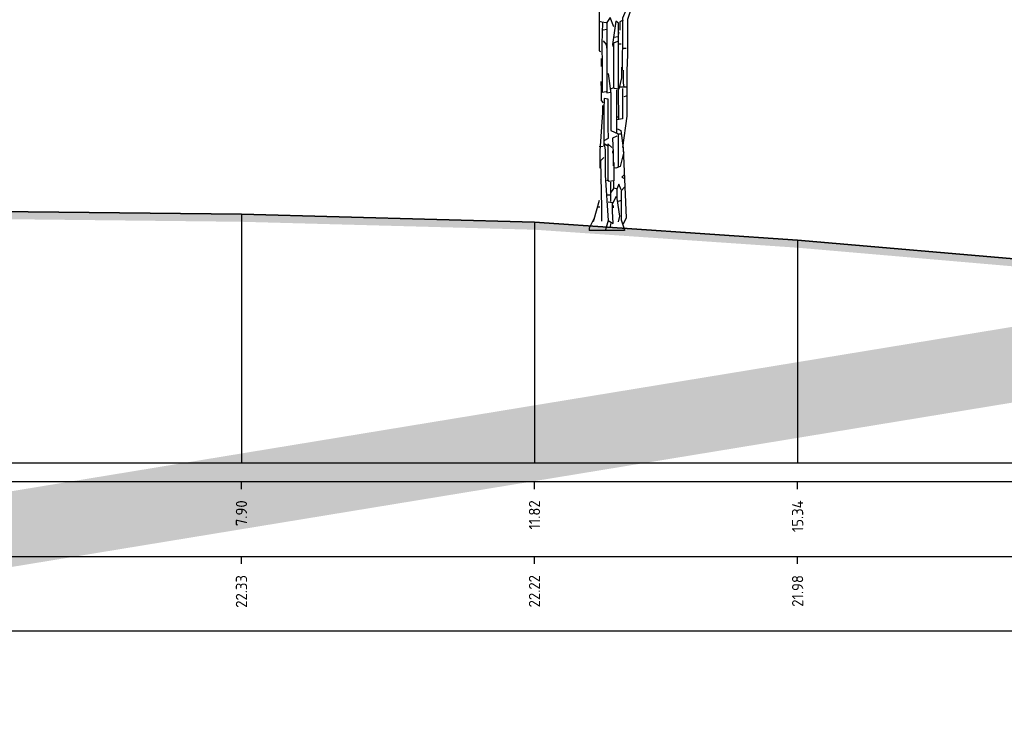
# Model space of a CAD drawing. Header units: metres. Extents: x 173015 to 189682, y 346605 to 348504.
# Tile 88 of 212: x 188890 to 188903, y 347994 to 348004. Entities that reach past the tile are written whole.
import ezdxf
from ezdxf.enums import TextEntityAlignment as Align

# ---------------------------------------------------------------- set-up
doc = ezdxf.new("R2010")
doc.units = ezdxf.units.M
doc.header["$PDMODE"] = 35
doc.header["$PDSIZE"] = 0.075
for name, color, linetype, lineweight in [('B-ME-GR-BOOM-SD', 252, 'Continuous', 25), ('X-ME-AL-PROFIEL_HUIDIG MAAIVELD-GD', 252, 'Continuous', 0), ('X-XX-AL-DETAIL1-M-B', 252, 'Continuous', 18), ('X-XX-AL-DWARSPROFIEL_PROFIELLIJN MAAIVELD-GD', 8, 'Continuous', 35), ('X-XX-AL-HULPGEOMETRIE-G', 50, 'Continuous', 25)]:
    doc.layers.add(name, color=color, linetype=linetype, lineweight=lineweight)
doc.layers.add('X-ME-AL-PROFIELRASTER-S', color=7, linetype='Continuous')
doc.styles.add('NLCS-ISO-ANNOTATIVE-T18', font='NLCS-ISO.ttf', dxfattribs={"height": 1.8})
doc.styles.add('NLCS-ISO-M100-T25', font='NLCS-ISO.ttf', dxfattribs={"height": 0.25})
doc.dimstyles.new('NLCS-M100-T25-PIJL_L3_H2', dxfattribs={"dimscale": 0.1, "dimtxt": 2.5, "dimasz": 2.5, "dimexe": 2, "dimexo": 2, "dimgap": 0.7, "dimtad": 1, "dimdec": 3, "dimzin": 0, "dimdsep": 46, "dimtxsty": 'NLCS-ISO-M100-T25', "dimcen": 0, "dimdle": 2, "dimclrd": 256, "dimclre": 256, "dimclrt": 256, "dimazin": 0, "dimtfac": 1, "dimtdec": 3, "dimtofl": 0, "dimtmove": 0, "dimatfit": 3, "dimfxl": 2, "dimfxlon": 1, "dimtfillclr": 256, "dimtolj": 1, "dimtzin": 0, "dimlwd": -1, "dimlwe": -1, "dimarcsym": 0})

# ---------------------------------------------------------------- blocks, each defined once
blk = doc.blocks.new('SAL-PROFIELRASTER_BALK_EIND1-SOD')
at = {"color": 0, "linetype": 'ByBlock', "lineweight": -2, "flags": 128}
for points in [[(0, 0), (1, 0)], [(0, -2.5), (1, -2.5)], [(0, -12.5), (1, -12.5)]]:
    blk.add_lwpolyline(points, dxfattribs=at)
blk = doc.blocks.new('SAL-PROFIELRASTER_BALK_EIND2-SOD')
at = {"color": 0, "linetype": 'ByBlock', "lineweight": -2}
blk.add_line((1, -12.5), (0, -12.5), dxfattribs=at)
blk = doc.blocks.new('SAL-PROFIELRASTER_BALK_DATA-SOD')
at = {"color": 0, "linetype": 'ByBlock', "lineweight": -2}
blk.add_lwpolyline([(0, -3.5), (0, -2.5)], dxfattribs=at)
at = {"color": 0, "linetype": 'ByBlock', "lineweight": -2, "style": 'NLCS-ISO-ANNOTATIVE-T18'}
blk.add_attdef('GETAL', text='', height=1.5, rotation=90, dxfattribs=at).set_placement((0.75, -5), align=Align.RIGHT)
blk = doc.blocks.new('*D78')
at = {"layer": 'Defpoints', "color": 0, "transparency": 16777216}
for p in [(188884.611, 348012.269), (188884.611, 347996.258), (188897.441, 347996.258)]:
    blk.add_point(p, dxfattribs=at)
at = {"layer": 'X-XX-AL-DETAIL1-M-B', "transparency": 16777216}
for p, q in [((188884.611, 348012.069), (188884.611, 348012.469)), ((188897.441, 348012.069), (188897.441, 348012.469)), ((188897.191, 348012.269), (188884.861, 348012.269))]:
    blk.add_line(p, q, dxfattribs=at)
for points in [[(188884.861, 348012.311), (188884.861, 348012.227), (188884.611, 348012.269)], [(188897.191, 348012.311), (188897.191, 348012.227), (188897.441, 348012.269)]]:
    blk.add_solid(points, dxfattribs=at)
at = {"layer": 'X-XX-AL-DETAIL1-M-B', "transparency": 16777216, "insert": (188891.026, 348012.501), "char_height": 0.25, "attachment_point": 5, "style": 'NLCS-ISO-M100-T25'}
blk.add_mtext('\\A1;Ruigte', dxfattribs=at)
blk = doc.blocks.new('*D79')
at = {"layer": 'Defpoints', "color": 0, "transparency": 16777216}
for p in [(188897.441, 348012.269), (188897.441, 347996.258), (188915.101, 347996.258)]:
    blk.add_point(p, dxfattribs=at)
at = {"layer": 'X-XX-AL-DETAIL1-M-B', "transparency": 16777216}
for p, q in [((188897.441, 348012.069), (188897.441, 348012.469)), ((188915.101, 348012.069), (188915.101, 348012.469)), ((188914.851, 348012.269), (188897.691, 348012.269))]:
    blk.add_line(p, q, dxfattribs=at)
for points in [[(188897.691, 348012.311), (188897.691, 348012.227), (188897.441, 348012.269)], [(188914.851, 348012.311), (188914.851, 348012.227), (188915.101, 348012.269)]]:
    blk.add_solid(points, dxfattribs=at)
at = {"layer": 'X-XX-AL-DETAIL1-M-B', "transparency": 16777216, "insert": (188906.271, 348012.464), "char_height": 0.25, "attachment_point": 5, "style": 'NLCS-ISO-M100-T25'}
blk.add_mtext('\\A1;Bos', dxfattribs=at)
blk = doc.blocks.new('SGR-BOOM_S02_D_ZIJ-D')
at = {"flags": 128}
for points in [[(-0.164, 4.254), (-0.153, 3.876), (-0.153, 3.523), (-0.101, 3.447), (-0.088, 3.498), (-0.088, 3.615), (-0.13, 3.573), (-0.13, 3.22), (-0.084, 2.951), (-0.084, 2.396), (-0.067, 2.388)], [(0.656, 3.901), (0.664, 3.851), (0.504, 3.741), (0.462, 3.464), (0.462, 3.338), (0.294, 2.817), (0.294, 2.346), (0.282, 2.127), (0.282, 1.522), (0.227, 1.101)], [(0.277, 3.035), (0.286, 2.968), (0.227, 2.833), (0.227, 2.472), (0.223, 2.337), (0.223, 2.136), (0.21, 2.136)], [(-0.084, 2.791), (-0.05, 2.783), (0.008, 2.775)], [(-0.042, 2.775), (-0.05, 2.489), (-0.046, 2.186), (-0.046, 1.841), (0.008, 1.85)], [(0.109, 2.716), (0.059, 2.842), (0.017, 2.775), (0.017, 2.396), (0.017, 1.925), (0.017, 1.833), (0.067, 1.841)], [(0.177, 1.48), (0.172, 1.867), (0.172, 2.766), (0.135, 2.791), (0.092, 2.48), (0.101, 2.455)], [(0.235, 2.808), (0.189, 2.783), (0.189, 2.674)], [(0.017, 2.682), (-0.034, 2.674)], [(0.177, 2.64), (0.168, 2.606)], [(-0.034, 2.531), (0.008, 2.48), (0.017, 2.413)], [(0.16, 2.522), (0.105, 2.497), (0.107, 2.245), (0.107, 1.9), (0.067, 1.883)], [(0.168, 2.581), (0.109, 2.573)], [(0.177, 2.489), (0.21, 2.489)], [(0.235, 2.43), (0.277, 2.43)], [(-0.059, 2.295), (-0.059, 2.186)], [(0.214, 2.178), (0.214, 2.035), (0.177, 1.883), (0.118, 1.892), (0.109, 1.9)], [(0.235, 2.136), (0.235, 1.967), (0.244, 1.909)], [(-0.063, 1.984), (-0.061, 1.875), (-0.061, 1.732), (-0.034, 1.698)], [(0.034, 2.094), (0.071, 1.824), (0.071, 1.328), (0.168, 1.286), (0.168, 0.841)], [(0.147, 1.875), (0.145, 1.438), (0.145, 1.303)], [(0.227, 1.892), (0.227, 1.732), (0.227, 1.488), (0.151, 1.471)], [(0.277, 1.909), (0.193, 1.909)], [(-0.017, 1.194), (0.038, 1.228), (0.036, 1.37), (0.036, 1.749), (-0.021, 1.757), (-0.023, 1.614), (-0.023, 1.16), (-0.025, 1.127)], [(0.277, 1.791), (0.244, 1.782)], [(-0.042, 1.665), (-0.042, 1.572), (-0.076, 1.059), (-0.076, 0.824)], [(0.143, 1.513), (0.177, 1.513)], [(0.16, 1.354), (0.202, 1.328), (0.235, 1.093), (0.277, 0.16), (0.235, 0.076)], [(0.151, 1.253), (0.092, 1.228), (0.101, 1.026), (0.101, 0.858)], [(0.16, 1.286), (0.202, 1.286)], [(-0.034, 1.118), (-0.084, 1.11)], [(0.025, 1.127), (-0.021, 1.152), (-0.006, 1.068), (-0.006, 0.731), (0.034, 0.126), (0, 0)], [(0.084, 1.101), (0.029, 1.152), (0.032, 1.068), (0.032, 0.664), (0.017, 0.656)], [(0.092, 1.059), (0.092, 1.026)], [(-0.025, 0.967), (-0.067, 0.925), (-0.055, 0.294), (-0.055, 0.118)], [(0.244, 1.043), (0.193, 0.849), (0.135, 0.824), (0.118, 0.832)], [(0.109, 0.9), (0.109, 0.656), (0.05, 0.647), (0.034, 0.664)], [(-0.063, 0.782), (-0.063, 0.681), (-0.067, 0.673)], [(0.252, 0.74), (0.219, 0.706), (0.252, 0.689)], [(0.105, 0.647), (0.105, 0.555), (0.067, 0.496)], [(0.067, 0.639), (0.067, 0.378)], [(0.109, 0.563), (0.143, 0.555)], [(0.21, 0.538), (0.177, 0.614), (0.151, 0.547), (0.151, 0.42), (0.185, 0.185), (0.168, 0.109)], [(0.252, 0.572), (0.21, 0.521), (0.21, 0.135), (0.252, 0), (0.252, -0.008)], [(-0.084, 0.395), (-0.168, 0.109)], [(0.025, 0.471), (0.059, 0.471)], [(0.143, 0.446), (0.092, 0.353)], [(0.21, 0.395), (0.168, 0.378)], [(-0.109, 0.311), (-0.076, 0.311)], [(0.034, 0.126), (0.101, 0.084), (0.092, 0.252), (0.092, 0.362), (0.034, 0.37)], [(0.101, 0.328), (0.101, 0.294)], [(-0.143, 0.177), (-0.219, 0.025)], [(0.067, 0.084), (0.059, 0.034)]]:
    blk.add_lwpolyline(points, dxfattribs=at)
at = {"ltscale": 0.1, "flags": 128}
for points in [[(-0.219, 0.025), (-0.219, -0.008)], [(0.252, -0.008), (-0.219, -0.008)]]:
    blk.add_lwpolyline(points, dxfattribs=at)

msp = doc.modelspace()

# ---------------------------------------------------------------- hatches: boundary and pattern name
at = {"layer": 'X-ME-AL-PROFIEL_HUIDIG MAAIVELD-GD'}
h = msp.add_hatch(dxfattribs=at)
h.set_pattern_fill('AGR-MAAIVELD', color=256, scale=0.05, pattern_type=2)
h.set_pattern_definition([(45, (0, -4.36256), (-0.25000007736, 0.25000007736), []), (45, (-0.0357, -4.32685), (0, 0.50000015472), [0.3535535, -0.3535535]), (45, (-0.07143, -4.29113), (0, 0.50000015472), [0.3535535, -0.3535535]), (45, (-0.10764, -4.25492), (0, 0.50000015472), [0.3535535, -0.3535535]), (45, (-0.14286, -4.2197), (0, 0.50000015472), [0.3535535, -0.3535535]), (45, (-0.17857, -4.184), (0, 0.50000015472), [0.3535535, -0.3535535]), (45, (-0.2143, -4.14828), (0, 0.50000015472), [0.3535535, -0.3535535]), (315, (0, -4.36256), (0.25000007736, 0.25000007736), []), (315, (0.0357, -4.32685), (0.50000015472, -1e-16), [0.3535535, -0.3535535]), (315, (0.07143, -4.29113), (0.50000015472, -1e-16), [0.3535535, -0.3535535]), (315, (0.10764, -4.25492), (0.50000015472, -1e-16), [0.3535535, -0.3535535]), (315, (0.14286, -4.2197), (0.50000015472, -1e-16), [0.3535535, -0.3535535]), (315, (0.17857, -4.184), (0.50000015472, -1e-16), [0.3535535, -0.3535535]), (315, (0.2143, -4.14828), (0.50000015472, -1e-16), [0.3535535, -0.3535535])])
h.paths.add_polyline_path([(188884.6115, 348001.3472), (188884.9759, 348001.3302), (188888.4352, 348001.1192), (188892.5119, 348001.0742), (188896.4313, 348000.9682), (188899.951, 348000.7272), (188903.1568, 348000.4502), (188906.5548, 348000.3282), (188910.4654, 348000.4322), (188914.2533, 348000.5342), (188917.3226, 348000.3892), (188921.5392, 348000.3582), (188925.6774, 348000.2922), (188929.3546, 348000.2212), (188933.7564, 348000.1812), (188937.6608, 348000.1792), (188941.596, 348000.1222), (188944.8877, 348000.1682), (188949.3486, 348000.1452), (188953.2699, 348000.0872), (188955.8719, 348000.2702), (188959.7604, 348000.1382), (188963.4594, 348000.2352), (188966.8086, 348000.3202), (188970.1655, 348000.2322), (188972.4135, 348000.2802), (188977.0749, 348000.1702), (188981.8124, 348000.1812), (188985.9258, 348000.1882), (188990.5428, 348000.2262), (188993.1614, 348000.5162), (188993.1614, 348000.6162), (188990.5428, 348000.3262), (188985.9258, 348000.2882), (188981.8124, 348000.2812), (188977.0749, 348000.2702), (188972.4135, 348000.3802), (188970.1655, 348000.3322), (188966.8086, 348000.4202), (188963.4594, 348000.3352), (188959.7604, 348000.2382), (188955.8719, 348000.3702), (188953.2699, 348000.1872), (188949.3486, 348000.2452), (188944.8877, 348000.2682), (188941.596, 348000.2222), (188937.6608, 348000.2792), (188933.7564, 348000.2812), (188929.3546, 348000.3212), (188925.6774, 348000.3922), (188921.5392, 348000.4582), (188917.3226, 348000.4892), (188914.2533, 348000.6342), (188910.4654, 348000.5322), (188906.5548, 348000.4282), (188903.1568, 348000.5502), (188899.951, 348000.8272), (188896.4313, 348001.0682), (188892.5119, 348001.1742), (188888.4352, 348001.2192), (188884.9759, 348001.4302), (188884.6115, 348001.4472)])

# ---------------------------------------------------------------- linework, layer by layer
at = {"color": 9, "linetype": 'ByBlock', "lineweight": -2}
for p, q in [((188892.5119, 348001.1742), (188892.5119, 347997.8482)), ((188896.4313, 348001.0682), (188896.4313, 347997.8482)), ((188899.951, 348000.8272), (188899.951, 347997.8482))]:
    msp.add_line(p, q, dxfattribs=at)
at = {"layer": 'X-XX-AL-DWARSPROFIEL_PROFIELLIJN MAAIVELD-GD'}
msp.add_lwpolyline([(188884.6115, 348001.4472), (188884.9759, 348001.4302), (188888.4352, 348001.2192), (188892.5119, 348001.1742), (188896.4313, 348001.0682), (188899.951, 348000.8272), (188903.1568, 348000.5502), (188906.5548, 348000.4282), (188910.4654, 348000.5322), (188914.2533, 348000.6342), (188917.3226, 348000.4892), (188921.5392, 348000.4582), (188925.6774, 348000.3922)], dxfattribs=at)
at = {"layer": 'X-XX-AL-HULPGEOMETRIE-G', "const_width": 1}
msp.add_lwpolyline([(188877.2654, 347994.9633), (188999.1896, 348014.9926), (188998.9696, 347994.9633), (188876.8771, 348008.643)], dxfattribs=at)

# ---------------------------------------------------------------- block references
at = {"layer": 'B-ME-GR-BOOM-SD'}
msp.add_blockref('SGR-BOOM_S02_D_ZIJ-D', (188897.3826, 348000.9654), dxfattribs=at)
at = {"layer": 'X-ME-AL-PROFIELRASTER-S', "xscale": 109.7999323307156, "yscale": 0.1, "zscale": 109.7999323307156}
for name, p in [('SAL-PROFIELRASTER_BALK_EIND1-SOD', (188884.6115, 347997.8482)), ('SAL-PROFIELRASTER_BALK_EIND2-SOD', (188884.6115, 347996.8482))]:
    msp.add_blockref(name, p, dxfattribs=at)
at = {"layer": 'X-ME-AL-PROFIELRASTER-S', "xscale": 0.1, "yscale": 0.1, "zscale": 0.1}
for p, values in [((188892.5119, 347997.8482), {'GETAL': '7.90'}), ((188896.4313, 347997.8482), {'GETAL': '11.82'}), ((188899.951, 347997.8482), {'GETAL': '15.34'}), ((188892.5119, 347996.8482), {'GETAL': '22.33'}), ((188896.4313, 347996.8482), {'GETAL': '22.22'}), ((188899.951, 347996.8482), {'GETAL': '21.98'})]:
    msp.add_blockref('SAL-PROFIELRASTER_BALK_DATA-SOD', p, dxfattribs=at).add_auto_attribs(values)

# ---------------------------------------------------------------- dimensions: what is measured, and where the dimension line sits
at = {"layer": 'X-XX-AL-DETAIL1-M-B'}
for base, p1, p2, text, picture, middle in [((188884.6115, 348012.2689), (188897.4415, 347996.2578), (188884.6115, 347996.2578), 'Ruigte', '*D78', (188891.0265, 348012.2689)), ((188897.4415, 348012.2689), (188915.1015, 347996.2578), (188897.4415, 347996.2578), 'Bos', '*D79', (188906.2715, 348012.2689))]:
    dim = msp.add_linear_dim(base=base, p1=p1, p2=p2, text=text, dimstyle='NLCS-M100-T25-PIJL_L3_H2', dxfattribs=at)
    dim.commit()
    dim.dimension.update_dxf_attribs({"geometry": picture, "text_midpoint": middle, "dimtype": 160})

doc.saveas('drawing.dxf')
